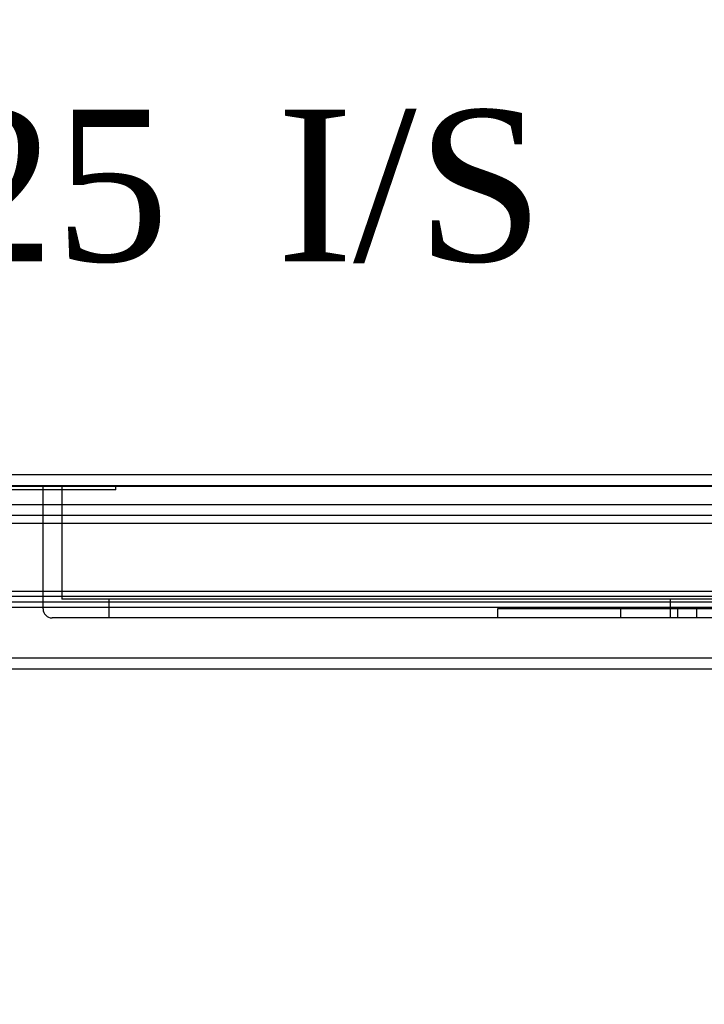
# Model space of a CAD drawing. Header units: inches. Extents: x 1 to 240, y -1 to 159.
# Tile 4 of 65: x 64.11 to 68.63, y 26.54 to 33.05. Entities that reach past the tile are written whole.
import ezdxf
from ezdxf.enums import TextEntityAlignment as Align
from ezdxf.lldxf.tags import DXFTag

# ---------------------------------------------------------------- set-up
doc = ezdxf.new("R2010")
doc.units = ezdxf.units.IN
doc.header["$MEASUREMENT"] = 0
for name, color, linetype in [('COM48603', 7, 'Continuous'), ('COM70220', 7, 'Continuous'), ('COM70726-4', 7, 'Continuous'), ('Default', 7, 'Continuous'), ('PKT99', 7, 'Continuous'), ('QLB20184', 7, 'Continuous')]:
    doc.layers.add(name, color=color, linetype=linetype)
doc.styles.add('SEACAD_Times_New_Roman', font='times.ttf')
tags = doc.linetypes.add('HIDDEN2', pattern=[0.1875, 0.125, -0.0625]).pattern_tags.tags
tags[6:7] = [DXFTag(74, 4), DXFTag(75, 0), DXFTag(340, '0'), DXFTag(46, 0.0), DXFTag(50, 0.0), DXFTag(44, 0.0), DXFTag(45, 0.0)]
tags[4:5] = [DXFTag(74, 4), DXFTag(75, 0), DXFTag(340, '0'), DXFTag(46, 0.0), DXFTag(50, 0.0), DXFTag(44, 0.0), DXFTag(45, 0.0)]
doc.dimstyles.new('HAMMOND_(STH_-_240x160)', dxfattribs={"dimtxt": 1, "dimasz": 1.25, "dimexe": 0.5, "dimexo": 0.5, "dimgap": 0.25, "dimtad": 0, "dimtih": 1, "dimtoh": 1, "dimlfac": 0.125, "dimzin": 0, "dimdsep": 46, "dimtxsty": 'SEACAD_Times_New_Roman', "dimblk1": '_SE_FILLED', "dimblk2": '_SE_FILLED', "dimsah": 1, "dimcen": 0.5, "dimadec": 0, "dimazin": 0, "dimtfac": 0.8, "dimtofl": 0, "dimtmove": 0, "dimatfit": 3, "dimfxl": 1, "dimtolj": 1, "dimtzin": 0, "dimarcsym": 0})

# ---------------------------------------------------------------- blocks, each defined once
blk = doc.blocks.new('SE8')
at = {"layer": 'COM48603', "color": 7, "linetype": 'Continuous'}
for p, q in [((58.7844, 30.0421), (80.7564, 30.0421)), ((69.2126, 29.2696), (59.8316, 29.2696)), ((69.2126, 29.1987), (59.8316, 29.1987)), ((59.6518, 29.1671), (69.2126, 29.1671))]:
    blk.add_line(p, q, dxfattribs=at)
at = {"layer": 'COM48603', "color": 7, "linetype": 'HIDDEN2'}
for p, q in [((58.7844, 29.9701), (80.7564, 29.9701)), ((59.6518, 29.2391), (79.8889, 29.2391))]:
    blk.add_line(p, q, dxfattribs=at)
at = {"layer": 'COM70220', "color": 7, "linetype": 'HIDDEN2'}
for p, q in [((59.3324, 29.9691), (80.2704, 29.9691)), ((59.3324, 29.9681), (80.2704, 29.9681)), ((59.3324, 29.9661), (80.2704, 29.9661)), ((59.3324, 29.7201), (80.2704, 29.7201))]:
    blk.add_line(p, q, dxfattribs=at)
at = {"layer": 'COM70726-4', "color": 7, "linetype": 'HIDDEN2'}
for p, q in [((59.0881, 29.8451), (80.5146, 29.8451)), ((59.0881, 29.7731), (80.5146, 29.7731)), ((57.9564, 28.7601), (81.6464, 28.7601))]:
    blk.add_line(p, q, dxfattribs=at)
at = {"layer": 'COM70726-4', "color": 7, "linetype": 'Continuous'}
blk.add_line((57.9564, 28.8321), (68.7303, 28.8321), dxfattribs=at)
at = {"layer": 'PKT99', "color": 7, "linetype": 'HIDDEN2'}
for p, q in [((64.2689, 29.1551), (64.2689, 29.9701)), ((64.3939, 29.9701), (64.3939, 29.2201)), ((73.6439, 29.2201), (64.3939, 29.2201)), ((64.7039, 29.2201), (64.7039, 29.0951)), ((68.4089, 29.2201), (68.4089, 29.0951)), ((70.7689, 29.1551), (67.2689, 29.1551)), ((67.2689, 29.1551), (67.2689, 29.0951)), ((68.0814, 29.1551), (68.0814, 29.0951)), ((68.4564, 29.1551), (68.4564, 29.0951)), ((68.5814, 29.1551), (68.5814, 29.0951)), ((73.7089, 29.0951), (64.3289, 29.0951))]:
    blk.add_line(p, q, dxfattribs=at)
blk.add_arc((64.3289, 29.1551), 0.06, 180, 270, dxfattribs=at)
at = {"layer": 'QLB20184', "color": 7, "linetype": 'HIDDEN2'}
for p, q in [((64.3734, 29.9401), (61.1234, 29.9401)), ((64.7484, 29.9401), (64.3734, 29.9401)), ((64.7484, 29.9401), (64.7484, 29.9701))]:
    blk.add_line(p, q, dxfattribs=at)
blk = doc.blocks.new('DMBLK2322')
at = {"layer": 'Default', "linetype": 'Continuous'}
for points in [[(59.1235, 32.1592), (57.8735, 31.9508), (59.1235, 31.7425)], [(59.8734, 32.1592), (59.8734, 31.7425), (61.1234, 31.9508)]]:
    blk.add_hatch(color=7, dxfattribs=at).paths.add_polyline_path(points)
at = {"layer": 'Default', "color": 7, "linetype": 'Continuous'}
for p, q in [((57.8735, 29.1908), (57.8735, 32.4508)), ((61.1234, 27.0438), (61.1234, 32.4508)), ((61.608, 31.9508), (57.8735, 31.9508)), ((61.608, 31.9508), (62.108, 31.9508))]:
    blk.add_line(p, q, dxfattribs=at)
at = {"layer": 'Default', "color": 7, "linetype": 'Continuous', "style": 'SEACAD_Times_New_Roman'}
for s, p in [('I/S', (65.8121, 32.4508)), ('3.25', (62.458, 32.4508))]:
    blk.add_text(s, height=1, dxfattribs=at).set_placement(p, align=Align.TOP_LEFT)
blk = doc.blocks.new('_SE_FILLED')
at = {"color": 0}
blk.add_line((0, 0), (-1, 0), dxfattribs=at)
blk.add_solid([(0, 0), (-1, -0.1665), (-1, 0.1665), (0, 0)], dxfattribs=at)
blk = doc.blocks.new('DMBLK2323')
at = {"layer": 'Default', "linetype": 'Continuous'}
for points in [[(59.9264, 36.2296), (58.6764, 36.0213), (59.9264, 35.8129)], [(79.6144, 36.2296), (79.6144, 35.8129), (80.8644, 36.0213)]]:
    blk.add_hatch(color=7, dxfattribs=at).paths.add_polyline_path(points)
at = {"layer": 'Default', "color": 7, "linetype": 'Continuous'}
for p, q in [((58.6764, 29.7471), (58.6764, 36.5213)), ((80.8644, 29.7751), (80.8644, 36.5213)), ((67.3232, 36.0213), (58.6764, 36.0213)), ((80.8644, 36.0213), (72.2175, 36.0213))]:
    blk.add_line(p, q, dxfattribs=at)
at = {"layer": 'Default', "color": 7, "linetype": 'Continuous', "style": 'SEACAD_Times_New_Roman'}
for s, p in [('22.19', (68.0642, 36.5213)), ('DOOR', (67.6732, 35.0213))]:
    blk.add_text(s, height=1, dxfattribs=at).set_placement(p, align=Align.TOP_LEFT)

msp = doc.modelspace()

# ---------------------------------------------------------------- block references
at = {"layer": 'Default'}
msp.add_blockref('SE8', (0, 0), dxfattribs=at)

# ---------------------------------------------------------------- dimensions: what is measured, and where the dimension line sits
at = {"layer": 'Default', "color": 7, "linetype": 'Continuous'}
dim = msp.add_linear_dim(base=(80.8644, 36.0213), p1=(80.8644, 29.2751), p2=(58.6764, 29.2471), angle=180.0723, text='\\A1;<>\\PDOOR', dimstyle='HAMMOND_(STH_-_240x160)', override={"dimlfac": 1}, dxfattribs=at)
dim.commit()
dim.dimension.update_dxf_attribs({"geometry": 'DMBLK2323', "text_midpoint": (69.7704, 36.0213), "dimtype": 161})
dim = msp.add_linear_dim(base=(57.8735, 31.9508), p1=(61.1234, 26.5438), p2=(57.8735, 28.6908), text='\\A1;<> I/S', dimstyle='HAMMOND_(STH_-_240x160)', override={"dimlfac": 1, "dimtmove": 1}, dxfattribs=at)
dim.commit()
dim.dimension.update_dxf_attribs({"geometry": 'DMBLK2322', "text_midpoint": (62.108, 31.9508), "dimtype": 160})

doc.saveas('drawing.dxf')
